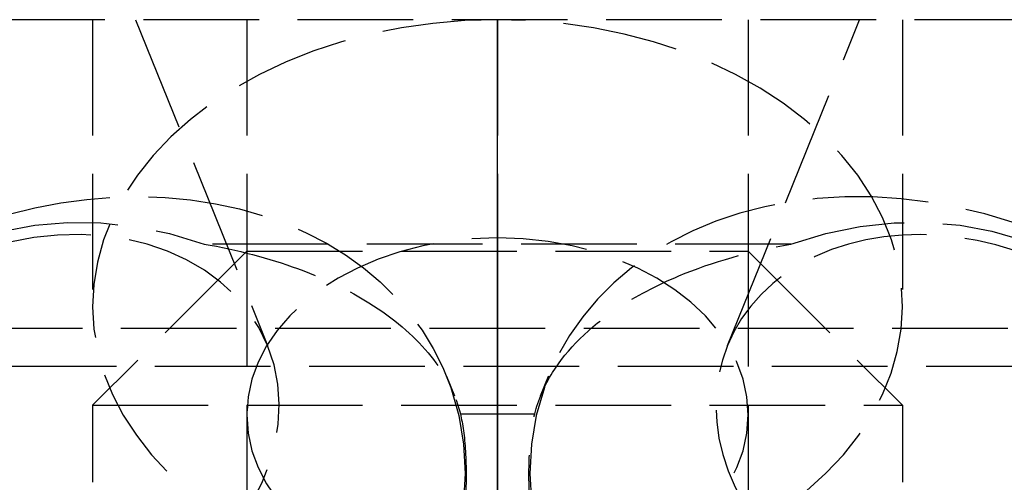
# Model space of a CAD drawing. Header units: millimetres. Extents: x -25 to 25, y -0.2 to 16.
import ezdxf

# ---------------------------------------------------------------- set-up
doc = ezdxf.new("R2010")
doc.units = ezdxf.units.MM
doc.header["$LTSCALE"] = 10
doc.linetypes.add('ALLCAD_Strich', pattern=[0.2, 0.15, -0.05])
doc.layers.add('BESCH_KONT_sich_schn_grun_2d', color=10, linetype='Continuous')
doc.layers.add('BESCH_KONT_sich_schn_seit_2d', color=160, linetype='Continuous')

msp = doc.modelspace()

# ---------------------------------------------------------------- linework, layer by layer
at = {"layer": 'BESCH_KONT_sich_schn_grun_2d', "linetype": 'ALLCAD_Strich'}
for p, q in [((12.90767078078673, 16), (-12.90767078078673, 15.99999999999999)), ((-5.250000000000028, 15.99999999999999), (-5.250000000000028, 12.28768939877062)), ((-4.695492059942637, 15.99999999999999), (-2.980795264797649, 11.77261002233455)), ((-3.250000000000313, 16.00000000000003), (-3.250000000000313, 13)), ((2.980795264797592, 11.77261002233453), (4.69549205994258, 16)), ((3.249999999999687, 16.00000000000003), (3.249999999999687, 13)), ((5.249999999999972, 15.99999999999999), (5.249999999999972, 12.28768939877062)), ((-3.250000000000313, 13.00000000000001), (-5.250000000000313, 11)), ((-3.250000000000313, 13.00000000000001), (3.249999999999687, 13.00000000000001)), ((-3.250000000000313, 13), (-3.250000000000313, 10.87347583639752)), ((3.249999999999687, 13.00000000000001), (5.249999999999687, 11)), ((3.249999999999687, 13), (3.249999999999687, 10.87347583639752)), ((-6.883064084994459, 11.99999999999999), (6.883064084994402, 12)), ((7.057798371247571, 11.5), (-7.05779837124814, 11.5)), ((-0.6621491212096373, 11.37720248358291), (-0.5590861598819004, 11.12311247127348)), ((0.5590874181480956, 11.12311557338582), (0.6621491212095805, 11.3772024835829)), ((-5.250000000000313, 11), (5.249999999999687, 11)), ((-5.250000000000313, 11), (-5.250000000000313, 10)), ((5.249999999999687, 11), (5.249999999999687, 10)), ((-3.250000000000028, 10.87347583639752), (-3.250000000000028, -1.4210854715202e-14)), ((3.249999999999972, 10.87347583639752), (3.249999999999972, 0))]:
    msp.add_line(p, q, dxfattribs=at)
at = {"layer": 'BESCH_KONT_sich_schn_grun_2d', "linetype": 'ALLCAD_Strich', "extrusion": (0, 0, -1)}
for centre, major_axis, ratio, start_param, end_param in [((-2.842170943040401e-14, 12.28768939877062), (5.25, 2.331468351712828e-15), 0.7071067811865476, -1.570796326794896, 4.712388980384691), ((-5.527173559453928, 9.40387098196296), (-4.865024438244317, -1.973331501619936), 0.7854191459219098, 5.384922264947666e-17, 3.179456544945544), ((-5.992477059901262, 10.55102385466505), (3.011681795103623, 1.221586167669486), 0.7854191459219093, -3.141592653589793, 3.141592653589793), ((5.992477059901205, 10.55102385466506), (-3.011681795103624, 1.221586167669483), 0.7854191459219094, -3.141592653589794, 3.141592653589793), ((-2.842170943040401e-14, 10.87347583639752), (3.25, 1.443289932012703e-15), 0.7071067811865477, -3.141592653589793, 3.141592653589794), ((-5.527173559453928, 9.40387098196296), (4.865024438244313, 1.973331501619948), 0.7854191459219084, 0.03786389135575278, 2.88596561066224)]:
    msp.add_ellipse(centre, major_axis=major_axis, ratio=ratio, start_param=start_param, end_param=end_param, dxfattribs=at)
at = {"layer": 'BESCH_KONT_sich_schn_grun_2d', "linetype": 'ALLCAD_Strich', "extrusion": (0, 0, -0.9999999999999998)}
msp.add_ellipse((-4.500000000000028, 6.871491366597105), major_axis=(-2.512456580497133, 6.194176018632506), ratio=0.7854191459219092, start_param=-3.247987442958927, end_param=0.604018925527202, dxfattribs=at)
at = {"layer": 'BESCH_KONT_sich_schn_grun_2d', "linetype": 'ALLCAD_Strich', "extrusion": (0, 0, -0.9999999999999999)}
msp.add_ellipse((4.499999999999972, 6.87149136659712), major_axis=(2.512456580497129, 6.19417601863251), ratio=0.7854191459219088, start_param=-0.6040189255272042, end_param=3.247987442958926, dxfattribs=at)
at = {"layer": 'BESCH_KONT_sich_schn_grun_2d', "linetype": 'ALLCAD_Strich'}
for centre, major_axis, ratio, start_param, end_param in [((5.527173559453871, 9.403870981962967), (4.865024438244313, -1.97333150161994), 0.78541914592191, -0.2556270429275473, 3.141592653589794), ((5.527173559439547, 9.403870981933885), (-4.865024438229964, 1.973331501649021), 0.7854191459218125, -7.827516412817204e-12, 0.03786665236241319), ((5.527173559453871, 9.403870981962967), (-4.865024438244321, 1.973331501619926), 0.7854191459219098, 0.03786665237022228, 2.885965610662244)]:
    msp.add_ellipse(centre, major_axis=major_axis, ratio=ratio, start_param=start_param, end_param=end_param, dxfattribs=at)
for points in [[(3.804787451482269, 13.09043125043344), (1.268262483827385, 13.09043125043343), (-1.268262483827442, 13.09043125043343), (-3.804787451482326, 13.09043125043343)], [(-0.482042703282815, 10.88705716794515), (-0.1606809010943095, 10.88705716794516), (0.1606809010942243, 10.88705716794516), (0.4820427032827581, 10.88705716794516)]]:
    msp.add_open_spline(points, degree=3, dxfattribs=at)
for points, knots in [([(-3.804787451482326, 13.09043125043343), (-3.37380414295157, 13.01507384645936), (-2.966001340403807, 12.90793306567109), (-2.591991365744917, 12.77113148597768), (-2.170191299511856, 12.61684973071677), (-1.799290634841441, 12.42774864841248), (-1.489232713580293, 12.21070791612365), (-1.200904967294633, 12.00887831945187), (-0.9696503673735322, 11.78604380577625), (-0.7979445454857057, 11.54928595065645), (-0.6433660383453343, 11.33614422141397), (-0.538448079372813, 11.11368320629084), (-0.482042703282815, 10.88705716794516)], [0, 0, 0, 0, 0.136064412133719, 0.136064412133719, 0.136064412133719, 0.2895148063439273, 0.2895148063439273, 0.2895148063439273, 0.4322107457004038, 0.4322107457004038, 0.4322107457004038, 0.5606730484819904, 0.5606730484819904, 0.5606730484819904, 0.5606730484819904]), ([(0.4820427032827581, 10.88705716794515), (0.5275313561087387, 11.06982189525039), (0.6045976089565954, 11.24998278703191), (0.7139671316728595, 11.42484202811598), (0.9035222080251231, 11.72790138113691), (1.187624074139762, 12.01101675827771), (1.56169377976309, 12.26018436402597), (1.794231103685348, 12.41507733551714), (2.058838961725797, 12.55501596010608), (2.351840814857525, 12.67725612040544), (2.787986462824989, 12.85921576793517), (3.278549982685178, 12.99841866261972), (3.804787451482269, 13.09043125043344)], [0, 0, 0, 0, 0.1036939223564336, 0.1036939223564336, 0.1036939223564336, 0.2834122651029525, 0.2834122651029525, 0.2834122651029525, 0.3951326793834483, 0.3951326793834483, 0.3951326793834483, 0.5614332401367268, 0.5614332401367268, 0.5614332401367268, 0.5614332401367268]), ([(-0.482042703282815, 10.88705716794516), (-0.4518935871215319, 10.759622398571), (-0.4033318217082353, 10.43634648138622), (-0.4058223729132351, 9.497225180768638), (-0.5873383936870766, 8.148049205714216), (-0.8164254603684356, 6.758632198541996), (-1.152672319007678, 4.513665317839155), (-1.364116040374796, 2.53078016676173), (-1.485113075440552, 0.9218971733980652)], [-0.09925483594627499, -0.09925483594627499, -0.09925483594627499, -0.09925483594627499, -0.03238077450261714, 0.0344932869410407, 0.1682414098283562, 0.3019895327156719, 0.4357376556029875, 0.8369820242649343, 0.8369820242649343, 0.8369820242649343, 0.8369820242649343]), ([(1.485113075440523, 0.9218971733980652), (1.364116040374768, 2.53078016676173), (1.152672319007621, 4.513665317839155), (0.8164254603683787, 6.758632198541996), (0.5873383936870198, 8.148049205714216), (0.4058223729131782, 9.497225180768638), (0.4033318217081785, 10.43634648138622), (0.4518935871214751, 10.759622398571), (0.4820427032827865, 10.88705716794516)], [-0.8369820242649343, -0.8369820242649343, -0.8369820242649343, -0.8369820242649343, -0.4357376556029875, -0.3019895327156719, -0.1682414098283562, -0.0344932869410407, 0.03238077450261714, 0.09925483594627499, 0.09925483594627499, 0.09925483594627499, 0.09925483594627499])]:
    msp.add_open_spline(points, degree=3, knots=knots, dxfattribs=at)
at = {"layer": 'BESCH_KONT_sich_schn_seit_2d', "linetype": 'ALLCAD_Strich'}
for p, q in [((0, 10.00000000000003), (0, 16.00000000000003)), ((0, 16.00000000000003, -210.0000000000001), (0, 16.00000000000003)), ((0, 10.00000000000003, -210.0000000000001), (0, 16.00000000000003, -210.0000000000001)), ((0, 16, -20.82842712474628), (0, 12.00000000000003, -20.0000000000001)), ((0, 12.00000000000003, -32.97883010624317), (0, 16, -34.56753949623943)), ((0, 16.00000000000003, -27.42462120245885), (0, 8.575378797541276, -20.0000000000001)), ((0, 16.00000000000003, -1.424621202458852), (0, 15.5, -1.924621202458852)), ((0, 12.00000000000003, -37.50000000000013), (0, 16.00000000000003, -41.50000000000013)), ((0, 13.17157287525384, -27.42462120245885), (0, 16.00000000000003, -27.42462120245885)), ((0, 16.00000000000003, -12.57537879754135), (0, 8.575378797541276, -20.0000000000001)), ((0, 16.00000000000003, -6.989277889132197), (0, 13.17565569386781, -3.121800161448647)), ((0, 16.00000000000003, -18.01072211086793), (0, 7.926392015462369, -6.955236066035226)), ((0, 11.50000000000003, -20.40317049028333), (0, 16.00000000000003, -21.37610492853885)), ((0, 16.00000000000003, -34.81052926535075), (0, 11.50000000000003, -32.9515593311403)), ((0, 11.5, -37.50000000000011), (0, 16.00000000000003, -42.00000000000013)), ((0, 16.00000000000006, -76.4100000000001), (0, 13.00000000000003, -76.4100000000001)), ((0, 16.00000000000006, -82.9100000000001), (0, 13.00000000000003, -82.9100000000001)), ((0, 16.00000000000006, -43.4100000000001), (0, 13.00000000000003, -43.4100000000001)), ((0, 16.00000000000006, -49.9100000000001), (0, 13.00000000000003, -49.9100000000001)), ((0, 16.00000000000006, -53.4100000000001), (0, 13.00000000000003, -53.4100000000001)), ((0, 16.00000000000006, -59.9100000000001), (0, 13.00000000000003, -59.9100000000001)), ((0, 16.00000000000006, -83.4100000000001), (0, 13.00000000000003, -83.4100000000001)), ((0, 16.00000000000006, -89.9100000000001), (0, 13.00000000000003, -89.9100000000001)), ((0, 16.00000000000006, -68.4100000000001), (0, 13.00000000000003, -68.4100000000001)), ((0, 16.00000000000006, -74.9100000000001), (0, 13.00000000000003, -74.9100000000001)), ((0, 16.00000000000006, -100.0800000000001), (0, 13.00000000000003, -100.0800000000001)), ((0, 16.00000000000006, -106.5800000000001), (0, 13.00000000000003, -106.5800000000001)), ((0, 16.00000000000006, -110.0800000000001), (0, 13.00000000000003, -110.0800000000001)), ((0, 16.00000000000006, -116.5800000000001), (0, 13.00000000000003, -116.5800000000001)), ((0, 16.00000000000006, -140.0800000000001), (0, 13.00000000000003, -140.0800000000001)), ((0, 16.00000000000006, -146.5800000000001), (0, 13.00000000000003, -146.5800000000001)), ((0, 16.00000000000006, -125.0800000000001), (0, 13.00000000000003, -125.0800000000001)), ((0, 16.00000000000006, -131.5800000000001), (0, 13.00000000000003, -131.5800000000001)), ((0, 16.00000000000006, -133.0800000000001), (0, 13.00000000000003, -133.0800000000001)), ((0, 16.00000000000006, -139.5800000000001), (0, 13.00000000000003, -139.5800000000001)), ((0, 16.00000000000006, -156.7500000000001), (0, 13.00000000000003, -156.7500000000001)), ((0, 16.00000000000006, -163.2500000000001), (0, 13.00000000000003, -163.2500000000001)), ((0, 16.00000000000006, -26.7500000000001), (0, 13.00000000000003, -26.7500000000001)), ((0, 16.00000000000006, -33.2500000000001), (0, 13.00000000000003, -33.2500000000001)), ((0, 16.00000000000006, -166.7500000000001), (0, 13.00000000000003, -166.7500000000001)), ((0, 16.00000000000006, -173.2500000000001), (0, 13.00000000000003, -173.2500000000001)), ((0, 16.00000000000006, -189.7500000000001), (0, 3.000000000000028, -189.7500000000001)), ((0, 16.00000000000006, -196.2500000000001), (0, 3.000000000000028, -196.2500000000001)), ((0, 16.00000000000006, -181.7500000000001), (0, 13.00000000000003, -181.7500000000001)), ((0, 16.00000000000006, -188.2500000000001), (0, 13.00000000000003, -188.2500000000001)), ((0, 16.00000000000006, -196.7500000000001), (0, 13.00000000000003, -196.7500000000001)), ((0, 16.00000000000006, -203.2500000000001), (0, 13.00000000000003, -203.2500000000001)), ((0, 13.20612622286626, -3.323520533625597), (0, 13.69288249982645, -0.6972991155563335)), ((0, 13.6436608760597, -0.3714431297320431), (0, 13.37240313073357)), ((0, 13.17157287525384, -27.42462120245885), (0, 10.87347583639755, -25.12652416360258)), ((0, 13.17157287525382, -27.42462120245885), (0, 2.842170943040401e-14, -40.59619407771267)), ((0, 13.00000000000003, -82.91000000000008), (0, 13.00000000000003, -79.6600000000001)), ((0, 13.00000000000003, -79.6600000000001), (0, 13.00000000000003, -76.4100000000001)), ((0, 13.00000000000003, -49.91000000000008), (0, 13.00000000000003, -46.6600000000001)), ((0, 13.00000000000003, -46.6600000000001), (0, 13.00000000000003, -43.4100000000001)), ((0, 13.00000000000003, -59.91000000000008), (0, 13.00000000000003, -56.6600000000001)), ((0, 13.00000000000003, -56.6600000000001), (0, 13.00000000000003, -53.4100000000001)), ((0, 13.00000000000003, -89.9100000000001), (0, 13.00000000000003, -86.6600000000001)), ((0, 13.00000000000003, -86.6600000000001), (0, 13.00000000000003, -83.4100000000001)), ((0, 13.00000000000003, -74.91000000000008), (0, 13.00000000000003, -71.6600000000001)), ((0, 13.00000000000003, -71.6600000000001), (0, 13.00000000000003, -68.4100000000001)), ((0, 13.00000000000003, -106.5800000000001), (0, 13.00000000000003, -103.3300000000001)), ((0, 13.00000000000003, -103.3300000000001), (0, 13.00000000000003, -100.0800000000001)), ((0, 13.00000000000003, -116.5800000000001), (0, 13.00000000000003, -113.3300000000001)), ((0, 13.00000000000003, -113.3300000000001), (0, 13.00000000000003, -110.0800000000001)), ((0, 13.00000000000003, -146.5800000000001), (0, 13.00000000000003, -143.3300000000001)), ((0, 13.00000000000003, -143.3300000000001), (0, 13.00000000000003, -140.0800000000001)), ((0, 13.00000000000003, -131.5800000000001), (0, 13.00000000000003, -128.3300000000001)), ((0, 13.00000000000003, -128.3300000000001), (0, 13.00000000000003, -125.0800000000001)), ((0, 13.00000000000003, -133.0800000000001), (0, 13.00000000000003, -136.3300000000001)), ((0, 13.00000000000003, -136.3300000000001), (0, 13.00000000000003, -139.5800000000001)), ((0, 13.00000000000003, -156.7500000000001), (0, 13.00000000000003, -160.0000000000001)), ((0, 13.00000000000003, -160.0000000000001), (0, 13.00000000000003, -163.2500000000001)), ((0, 13.00000000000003, -26.75000000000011), (0, 13.00000000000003, -30.0000000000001)), ((0, 13.00000000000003, -30.0000000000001), (0, 13.00000000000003, -33.2500000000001)), ((0, 13.00000000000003, -166.7500000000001), (0, 13.00000000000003, -170.0000000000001)), ((0, 13.00000000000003, -170.0000000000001), (0, 13.00000000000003, -173.2500000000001)), ((0, 13.00000000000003, -181.7500000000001), (0, 13.00000000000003, -185.0000000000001)), ((0, 13.00000000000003, -185.0000000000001), (0, 13.00000000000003, -188.2500000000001)), ((0, 13.00000000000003, -196.7500000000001), (0, 13.00000000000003, -200.0000000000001)), ((0, 13.00000000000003, -200.0000000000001), (0, 13.00000000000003, -203.2500000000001)), ((0, 13.00000000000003, -76.4100000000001), (0, 11.00000000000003, -74.4100000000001)), ((0, 13.00000000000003, -82.9100000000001), (0, 11.00000000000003, -84.9100000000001)), ((0, 13.00000000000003, -43.4100000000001), (0, 11.00000000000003, -41.4100000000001)), ((0, 13.00000000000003, -49.9100000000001), (0, 11.00000000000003, -51.9100000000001)), ((0, 13.00000000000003, -53.4100000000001), (0, 11.00000000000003, -51.4100000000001)), ((0, 13.00000000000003, -59.9100000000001), (0, 11.00000000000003, -61.9100000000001)), ((0, 13.00000000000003, -83.4100000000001), (0, 11.00000000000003, -81.4100000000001)), ((0, 13.00000000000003, -89.9100000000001), (0, 11.00000000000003, -91.9100000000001)), ((0, 13.00000000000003, -68.4100000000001), (0, 11.00000000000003, -66.4100000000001)), ((0, 13.00000000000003, -74.9100000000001), (0, 11.00000000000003, -76.9100000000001)), ((0, 13.00000000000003, -100.0800000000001), (0, 11.00000000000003, -98.0800000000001)), ((0, 13.00000000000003, -106.5800000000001), (0, 11.00000000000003, -108.5800000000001)), ((0, 13.00000000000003, -110.0800000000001), (0, 11.00000000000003, -108.0800000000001)), ((0, 13.00000000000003, -116.5800000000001), (0, 11.00000000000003, -118.5800000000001)), ((0, 13.00000000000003, -140.0800000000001), (0, 11.00000000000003, -138.0800000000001)), ((0, 13.00000000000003, -146.5800000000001), (0, 11.00000000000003, -148.5800000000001)), ((0, 13.00000000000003, -125.0800000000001), (0, 11.00000000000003, -123.0800000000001)), ((0, 13.00000000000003, -131.5800000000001), (0, 11.00000000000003, -133.5800000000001)), ((0, 13.00000000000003, -133.0800000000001), (0, 11.00000000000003, -131.0800000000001)), ((0, 13.00000000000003, -139.5800000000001), (0, 11.00000000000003, -141.5800000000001)), ((0, 13.00000000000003, -156.7500000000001), (0, 11.00000000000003, -154.7500000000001)), ((0, 13.00000000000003, -163.2500000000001), (0, 11.00000000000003, -165.2500000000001)), ((0, 13.00000000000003, -26.7500000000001), (0, 11.00000000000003, -24.7500000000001)), ((0, 13.00000000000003, -33.2500000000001), (0, 11.00000000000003, -35.2500000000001)), ((0, 13.00000000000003, -166.7500000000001), (0, 11.00000000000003, -164.7500000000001)), ((0, 13.00000000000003, -173.2500000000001), (0, 11.00000000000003, -175.2500000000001)), ((0, 13.00000000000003, -181.7500000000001), (0, 11.00000000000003, -179.7500000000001)), ((0, 13.00000000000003, -188.2500000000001), (0, 11.00000000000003, -190.2500000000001)), ((0, 13.00000000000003, -196.7500000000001), (0, 11.00000000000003, -194.7500000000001)), ((0, 13.00000000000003, -203.2500000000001), (0, 11.00000000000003, -205.2500000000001)), ((0, 10.00000000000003, -5.533985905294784), (0, 12.00000000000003, -3.533985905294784)), ((0, 12, -3.533985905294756), (0, 12, -20.0000000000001)), ((0, 10.00000000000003, -20.0000000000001), (0, 12.00000000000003, -20.0000000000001)), ((0, 12.00000000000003, -20.00000000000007), (0, 12.00000000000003, -32.97883010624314)), ((0, 10.00000000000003, -32.97883010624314), (0, 12.00000000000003, -32.97883010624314)), ((0, 12.00000000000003, -37.50000000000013), (0, 12.00000000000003, -32.97883010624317)), ((0, 10.00000000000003, -37.50000000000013), (0, 12.00000000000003, -37.50000000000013)), ((0, 11.50000000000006, -20.4031704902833), (0, 11.50000000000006)), ((0, 11.50000000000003, -20.4031704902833), (0, 10.00000000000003, -20.4031704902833)), ((0, 11.50000000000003, -32.95155933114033), (0, 11.50000000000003, -20.4031704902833)), ((0, 10.00000000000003, -32.9515593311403), (0, 11.50000000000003, -32.9515593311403)), ((0, 11.50000000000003, -32.95155933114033), (0, 11.50000000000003, -37.5000000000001)), ((0, 10.00000000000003, -37.5000000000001), (0, 11.50000000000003, -37.5000000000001)), ((0, 11.00000000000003, -81.4100000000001), (0, 11.00000000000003, -79.6600000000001)), ((0, 11.00000000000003, -79.6600000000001), (0, 11.00000000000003, -74.4100000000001)), ((0, 11.00000000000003, -51.4100000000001), (0, 11.00000000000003, -46.6600000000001)), ((0, 11.00000000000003, -46.6600000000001), (0, 11.00000000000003, -41.4100000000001)), ((0, 11.00000000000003, -61.9100000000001), (0, 11.00000000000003, -56.6600000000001)), ((0, 11.00000000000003, -56.6600000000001), (0, 11.00000000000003, -51.4100000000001)), ((0, 11.00000000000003, -91.9100000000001), (0, 11.00000000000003, -86.6600000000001)), ((0, 11.00000000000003, -86.6600000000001), (0, 11.00000000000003, -81.4100000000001)), ((0, 11.00000000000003, -74.4100000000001), (0, 11.00000000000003, -71.6600000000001)), ((0, 11.00000000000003, -71.6600000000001), (0, 11.00000000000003, -66.4100000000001)), ((0, 11.00000000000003, -108.0800000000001), (0, 11.00000000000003, -103.3300000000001)), ((0, 11.00000000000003, -103.3300000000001), (0, 11.00000000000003, -98.0800000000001)), ((0, 11.00000000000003, -118.5800000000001), (0, 11.00000000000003, -113.3300000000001)), ((0, 11.00000000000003, -113.3300000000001), (0, 11.00000000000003, -108.0800000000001)), ((0, 11.00000000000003, -148.5800000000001), (0, 11.00000000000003, -143.3300000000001)), ((0, 11.00000000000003, -143.3300000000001), (0, 11.00000000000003, -138.0800000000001)), ((0, 11.00000000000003, -131.0800000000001), (0, 11.00000000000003, -128.3300000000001)), ((0, 11.00000000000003, -128.3300000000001), (0, 11.00000000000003, -123.0800000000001)), ((0, 11.00000000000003, -138.08), (0, 11.00000000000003, -131.0800000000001)), ((0, 11.00000000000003, -164.7500000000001), (0, 11.00000000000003, -154.7500000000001)), ((0, 11.00000000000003, -35.2500000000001), (0, 11.00000000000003, -24.7500000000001)), ((0, 11.00000000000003, -175.2500000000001), (0, 11.00000000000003, -164.7500000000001)), ((0, 11.00000000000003, -190.2500000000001), (0, 11.00000000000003, -179.7500000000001)), ((0, 11.00000000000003, -205.2500000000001), (0, 11.00000000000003, -194.7500000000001)), ((0, 11.00000000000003, -74.4100000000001), (0, 10.00000000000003, -74.4100000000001)), ((0, 11.00000000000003, -84.9100000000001), (0, 10.00000000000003, -84.9100000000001)), ((0, 11.00000000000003, -41.4100000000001), (0, 10.00000000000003, -41.4100000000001)), ((0, 11.00000000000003, -51.9100000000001), (0, 10.00000000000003, -51.9100000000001)), ((0, 11.00000000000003, -51.4100000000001), (0, 10.00000000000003, -51.4100000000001)), ((0, 11.00000000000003, -61.9100000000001), (0, 10.00000000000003, -61.9100000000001)), ((0, 11.00000000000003, -81.4100000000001), (0, 10.00000000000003, -81.4100000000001)), ((0, 11.00000000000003, -91.9100000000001), (0, 10.00000000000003, -91.9100000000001)), ((0, 11.00000000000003, -66.4100000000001), (0, 10.00000000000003, -66.4100000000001)), ((0, 11.00000000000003, -76.9100000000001), (0, 10.00000000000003, -76.9100000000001)), ((0, 11.00000000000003, -98.0800000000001), (0, 10.00000000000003, -98.0800000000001)), ((0, 11.00000000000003, -108.5800000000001), (0, 10.00000000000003, -108.5800000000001)), ((0, 11.00000000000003, -108.0800000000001), (0, 10.00000000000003, -108.0800000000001)), ((0, 11.00000000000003, -118.5800000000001), (0, 10.00000000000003, -118.5800000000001)), ((0, 11.00000000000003, -138.0800000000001), (0, 10.00000000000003, -138.0800000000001)), ((0, 11.00000000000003, -148.5800000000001), (0, 10.00000000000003, -148.5800000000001)), ((0, 11.00000000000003, -123.0800000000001), (0, 10.00000000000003, -123.0800000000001)), ((0, 11.00000000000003, -133.5800000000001), (0, 10.00000000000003, -133.5800000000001)), ((0, 11.00000000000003, -131.0800000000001), (0, 10.00000000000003, -131.0800000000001)), ((0, 11.00000000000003, -141.5800000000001), (0, 10.00000000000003, -141.5800000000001)), ((0, 11.00000000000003, -24.7500000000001), (0, 10.00000000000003, -24.7500000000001)), ((0, 11.00000000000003, -35.2500000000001), (0, 10.00000000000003, -35.2500000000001)), ((0, 11.00000000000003, -154.7500000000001), (0, 10.00000000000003, -154.7500000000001)), ((0, 11.00000000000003, -165.2500000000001), (0, 10.00000000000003, -165.2500000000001)), ((0, 11.00000000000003, -179.7500000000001), (0, 10.00000000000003, -179.7500000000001)), ((0, 11.00000000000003, -190.2500000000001), (0, 10.00000000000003, -190.2500000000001)), ((0, 11.00000000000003, -164.7500000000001), (0, 10.00000000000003, -164.7500000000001)), ((0, 11.00000000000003, -175.2500000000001), (0, 10.00000000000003, -175.2500000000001)), ((0, 11.00000000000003, -194.7500000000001), (0, 10.00000000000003, -194.7500000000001)), ((0, 11.00000000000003, -205.2500000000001), (0, 10.00000000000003, -205.2500000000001)), ((0, 10.87347583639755, -25.12652416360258), (0, 8.575378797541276, -22.82842712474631)), ((0, 10.00000000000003, -210.0000000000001), (0, 10.00000000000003)), ((0, 10.00000000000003, -203.0000000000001), (0, 4.500000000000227, -203.0000000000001)), ((0, 10.00000000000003, -179.8443963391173), (0, 4.500000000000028, -179.8443963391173)), ((0, 10.00000000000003, -147.4246212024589), (0, 2.575378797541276, -140.0000000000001)), ((0, 10.00000000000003, -87.42462120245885), (0, 2.575378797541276, -80.0000000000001)), ((0, 10.00000000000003, -132.5753787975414), (0, 2.575378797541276, -140.0000000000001)), ((0, 7.171572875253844, -147.4246212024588), (0, 10.00000000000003, -147.4246212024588)), ((0, 8.000000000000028, -53.2500000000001), (0, 10.00000000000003, -55.2500000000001)), ((0, 8.000000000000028, -46.7500000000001), (0, 10.00000000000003, -44.7500000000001)), ((0, 8.000000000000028, -163.2500000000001), (0, 10.00000000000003, -165.2500000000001)), ((0, 8.000000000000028, -156.7500000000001), (0, 10.00000000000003, -154.7500000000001)), ((0, 7.171572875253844, -87.42462120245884), (0, 10.00000000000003, -87.42462120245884)), ((0, 10.00000000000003, -72.57537879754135), (0, 2.575378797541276, -80.0000000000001)), ((0, 10.00000000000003, -172.5000000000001), (0, 4.500000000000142, -172.5000000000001)), ((0, 10.00000000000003, -179.607480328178), (0, 3.887143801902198, -179.607480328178)), ((0, 10.00000000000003, -172.5000000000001), (0, 3.887143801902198, -172.5000000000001))]:
    msp.add_line(p, q, dxfattribs=at)
at = {"layer": 'BESCH_KONT_sich_schn_seit_2d', "linetype": 'ALLCAD_Strich', "extrusion": (0.9999999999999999, 0, 0)}
msp.add_ellipse((0, 15.5, 5.499999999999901), major_axis=(0, -3.712310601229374, -8.962310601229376), ratio=0.4142135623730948, start_param=0.05567050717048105, end_param=0.8807808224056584, dxfattribs=at)
at = {"layer": 'BESCH_KONT_sich_schn_seit_2d', "linetype": 'ALLCAD_Strich', "extrusion": (-1, 0, 0)}
for centre, major_axis, ratio, start_param, end_param in [((0, 9.403870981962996, -3.46767982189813), (0, -4.239789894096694, -3.096236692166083), 0.2326517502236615, -11.30398727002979, -5.0208019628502), ((0, 10.55102385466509, -5.038518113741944), (0, -2.624631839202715, -1.916717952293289), 0.2326517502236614, -5.020801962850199, 1.262383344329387)]:
    msp.add_ellipse(centre, major_axis=major_axis, ratio=ratio, start_param=start_param, end_param=end_param, dxfattribs=at)
at = {"layer": 'BESCH_KONT_sich_schn_seit_2d', "linetype": 'ALLCAD_Strich'}
for points, knots in [([(0, 13.09043125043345), (0, 13.01507384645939, -0.1195009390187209), (0, 12.9079330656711, -0.2894036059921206), (0, 12.77113148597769, -0.5063420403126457), (0, 12.61684973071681, -0.7510003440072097), (0, 12.42774864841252, -1.050874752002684), (0, 12.21070791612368, -1.395055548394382), (0, 12.0088783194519, -1.715114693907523), (0, 11.78604380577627, -2.068483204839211), (0, 11.54928595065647, -2.443931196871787), (0, 11.336144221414, -2.781928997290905), (0, 11.11368320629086, -3.134705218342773), (0, 10.88705716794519, -3.494086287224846)], [0, 0, 0, 0, 0.136064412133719, 0.136064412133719, 0.136064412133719, 0.2895148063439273, 0.2895148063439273, 0.2895148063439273, 0.4322107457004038, 0.4322107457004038, 0.4322107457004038, 0.5606730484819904, 0.5606730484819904, 0.5606730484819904, 0.5606730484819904]), ([(0, 10.88705716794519, -3.494086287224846), (0, 10.75962239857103, -3.725743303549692), (0, 10.43634648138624, -4.168734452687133), (0, 9.49722518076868, -4.846674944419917), (0, 8.148049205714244, -5.043905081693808), (0, 6.758632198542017, -4.664623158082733), (0, 4.513665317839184, -3.482579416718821), (0, 2.530780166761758, -1.71044804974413), (0, 0.9218971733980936)], [-0.09925483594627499, -0.09925483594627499, -0.09925483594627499, -0.09925483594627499, -0.03238077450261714, 0.0344932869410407, 0.1682414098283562, 0.3019895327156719, 0.4357376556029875, 0.8369820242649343, 0.8369820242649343, 0.8369820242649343, 0.8369820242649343])]:
    msp.add_open_spline(points, degree=3, knots=knots, dxfattribs=at)

doc.saveas('drawing.dxf')
